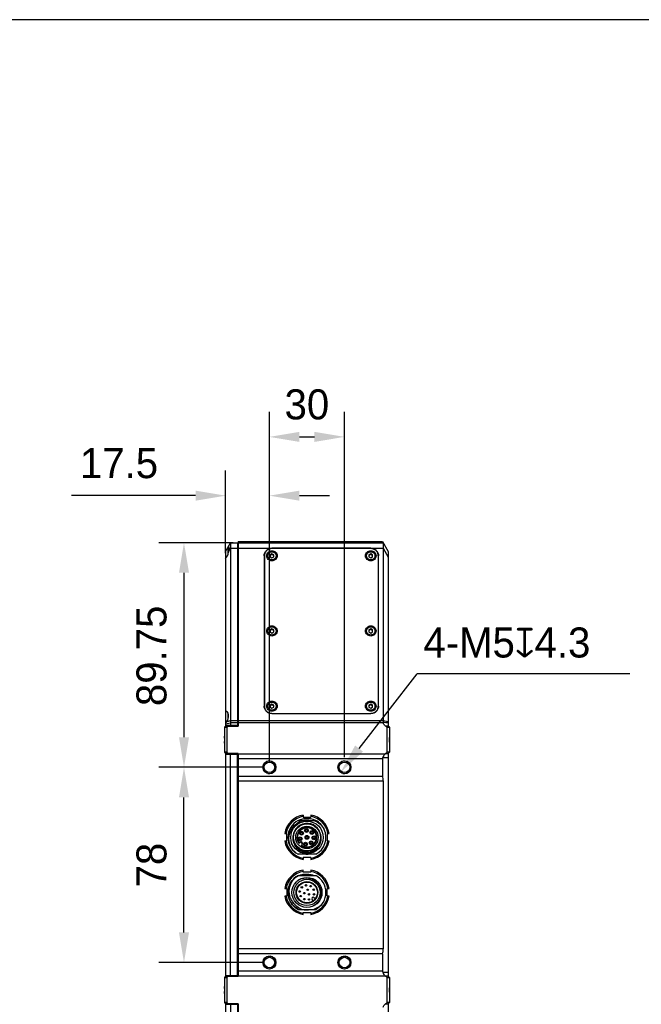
# Model space of a CAD drawing. Header units: millimetres. Extents: x 0 to 240, y 0 to 169.
# Tile 25 of 27: x 126 to 188, y 70 to 169. Entities that reach past the tile are written whole.
import ezdxf

# ---------------------------------------------------------------- set-up
doc = ezdxf.new("R2010")
doc.units = ezdxf.units.MM
doc.header["$LTSCALE"] = 32.67
doc.header["$PDMODE"] = 3
doc.header["$PDSIZE"] = 8
doc.layers.get('0').update_dxf_attribs({"linetype": 'CONTINUOUS'})
doc.layers.get('Defpoints').update_dxf_attribs({"linetype": 'CONTINUOUS'})
doc.layers.add('00_COMPONENTS', color=7, linetype='CONTINUOUS')
doc.layers.add('51__DRAFT_DIMS', color=7, linetype='CONTINUOUS')
doc.styles.get("Standard").update_dxf_attribs({"font": '兰亭黑 GBK.TTF'})
doc.dimstyles.new('DIMSTYLE_1', dxfattribs={"dimtxt": 3, "dimasz": 3, "dimexe": 2.5, "dimexo": 0.5, "dimgap": 0.75, "dimtad": 1, "dimlfac": 4, "dimdsep": 46, "dimtxsty": 'STANDARD', "dimblk": '_FILLED', "dimblk1": '_FILLED', "dimblk2": '_FILLED', "dimcen": 0.09, "dimclrt": 3, "dimazin": 2, "dimtp": 0.3, "dimtm": 0.3, "dimtfac": 1, "dimtofl": 0, "dimtmove": 0, "dimatfit": 3, "dimldrblk": '_FILLED', "dimfxl": 1, "dimtolj": 1, "dimarcsym": 0})
doc.dimstyles.new('DIMSTYLE_2', dxfattribs={"dimtxt": 3, "dimasz": 3, "dimexe": 2.5, "dimexo": 0.5, "dimgap": 0.75, "dimtad": 1, "dimlfac": 4, "dimdsep": 46, "dimtxsty": 'STANDARD', "dimblk": '_FILLED', "dimblk1": '_FILLED', "dimblk2": '_FILLED', "dimcen": 0.09, "dimclrt": 3, "dimazin": 2, "dimtp": 0.2, "dimtm": 0.2, "dimtfac": 1, "dimtofl": 0, "dimtmove": 0, "dimatfit": 3, "dimldrblk": '_FILLED', "dimfxl": 1, "dimtolj": 1, "dimarcsym": 0})
doc.dimstyles.new('DIMSTYLE_3', dxfattribs={"dimtxt": 3, "dimasz": 3, "dimexe": 2.5, "dimexo": 0.5, "dimtad": 1, "dimlfac": 4, "dimdsep": 46, "dimtxsty": 'STANDARD', "dimblk": '_FILLED', "dimblk1": '_FILLED', "dimblk2": '_FILLED', "dimcen": 0.09, "dimclrt": 3, "dimazin": 2, "dimtp": 0.1, "dimtm": 0.1, "dimtfac": 1, "dimtofl": 0, "dimtmove": 0, "dimatfit": 1, "dimldrblk": '_FILLED', "dimfxl": 1, "dimtolj": 1, "dimarcsym": 0})

# ---------------------------------------------------------------- blocks, each defined once
blk = doc.blocks.new('_FILLED')
at = {"color": 0, "linetype": 'ByBlock'}
blk.add_solid([(0, 0), (-1, 0.167), (-1, -0.167)], dxfattribs=at)
blk = doc.blocks.new('*D9')
at = {"layer": '51__DRAFT_DIMS', "color": 0, "lineweight": -2}
for p, q in [((150.565, 93.896), (140.027, 93.896)), ((142.527, 77.396), (142.527, 90.896)), ((150.565, 74.396), (140.027, 74.396))]:
    blk.add_line(p, q, dxfattribs=at)
at = {"layer": 'Defpoints', "color": 0}
for p in [(142.527, 93.896), (151.065, 93.896), (151.065, 74.396)]:
    blk.add_point(p, dxfattribs=at)
at = {"layer": '51__DRAFT_DIMS', "color": 0, "linetype": 'ByBlock', "lineweight": -2, "xscale": 3, "yscale": 3, "zscale": 3}
for p, rotation in [((142.527, 93.896), 90), ((142.527, 74.396), 270)]:
    blk.add_blockref('_FILLED', p, dxfattribs=dict(at, rotation=rotation))
at = {"layer": '51__DRAFT_DIMS', "color": 3, "insert": (137.777, 84.125), "char_height": 3, "attachment_point": 2, "rotation": 90, "line_spacing_factor": 0.9}
blk.add_mtext('\\A1;78', dxfattribs=at)
blk = doc.blocks.new('*D10')
at = {"layer": '51__DRAFT_DIMS', "color": 0, "lineweight": -2}
for p, q in [((147.44, 116.333), (140.027, 116.333)), ((142.527, 113.333), (142.527, 96.896)), ((150.565, 93.896), (140.027, 93.896))]:
    blk.add_line(p, q, dxfattribs=at)
at = {"layer": 'Defpoints', "color": 0}
for p in [(147.94, 116.333), (142.527, 93.896), (151.065, 93.896)]:
    blk.add_point(p, dxfattribs=at)
at = {"layer": '51__DRAFT_DIMS', "color": 0, "linetype": 'ByBlock', "lineweight": -2, "xscale": 3, "yscale": 3, "zscale": 3}
for p, rotation in [((142.527, 116.333), 90), ((142.527, 93.896), 270)]:
    blk.add_blockref('_FILLED', p, dxfattribs=dict(at, rotation=rotation))
at = {"layer": '51__DRAFT_DIMS', "color": 3, "insert": (137.777, 105.032), "char_height": 3, "attachment_point": 2, "rotation": 90, "line_spacing_factor": 0.9}
blk.add_mtext('\\A1;89.75', dxfattribs=at)
blk = doc.blocks.new('*D11')
at = {"layer": '51__DRAFT_DIMS', "color": 0, "lineweight": -2}
for p, q in [((151.065, 94.396), (151.065, 129.408)), ((158.565, 94.921), (158.565, 129.408)), ((154.065, 126.908), (155.565, 126.908))]:
    blk.add_line(p, q, dxfattribs=at)
at = {"layer": 'Defpoints', "color": 0}
for p in [(158.565, 126.908), (151.065, 93.896), (158.565, 94.421)]:
    blk.add_point(p, dxfattribs=at)
at = {"layer": '51__DRAFT_DIMS', "color": 0, "linetype": 'ByBlock', "lineweight": -2, "xscale": 3, "yscale": 3, "zscale": 3, "rotation": 180}
blk.add_blockref('_FILLED', (151.065, 126.908), dxfattribs=at)
at = {"layer": '51__DRAFT_DIMS', "color": 0, "linetype": 'ByBlock', "lineweight": -2, "xscale": 3, "yscale": 3, "zscale": 3}
blk.add_blockref('_FILLED', (158.565, 126.908), dxfattribs=at)
at = {"layer": '51__DRAFT_DIMS', "color": 3, "insert": (154.806, 131.658), "char_height": 3, "attachment_point": 2, "line_spacing_factor": 0.9}
blk.add_mtext('\\A1;30', dxfattribs=at)
blk = doc.blocks.new('*D12')
at = {"layer": '51__DRAFT_DIMS', "color": 0, "lineweight": -2}
for p, q in [((146.69, 115.275), (146.69, 123.536)), ((151.065, 94.396), (151.065, 123.536)), ((143.69, 121.036), (131.289, 121.036)), ((154.065, 121.036), (157.065, 121.036))]:
    blk.add_line(p, q, dxfattribs=at)
at = {"layer": 'Defpoints', "color": 0}
for p in [(151.065, 121.036), (146.69, 114.775), (151.065, 93.896)]:
    blk.add_point(p, dxfattribs=at)
at = {"layer": '51__DRAFT_DIMS', "color": 0, "linetype": 'ByBlock', "lineweight": -2, "xscale": 3, "yscale": 3, "zscale": 3}
blk.add_blockref('_FILLED', (146.69, 121.036), dxfattribs=at)
at = {"layer": '51__DRAFT_DIMS', "color": 0, "linetype": 'ByBlock', "lineweight": -2, "xscale": 3, "yscale": 3, "zscale": 3, "rotation": 180}
blk.add_blockref('_FILLED', (151.065, 121.036), dxfattribs=at)
at = {"layer": '51__DRAFT_DIMS', "color": 3, "insert": (139.94, 125.786), "char_height": 3, "attachment_point": 3, "line_spacing_factor": 0.9}
blk.add_mtext('\\A1;17.5', dxfattribs=at)
blk = doc.blocks.new('*D13')
at = {"layer": '51__DRAFT_DIMS', "color": 0, "lineweight": -2}
for p in [(160.022, 95.772), (187.087, 103.242)]:
    blk.add_line(p, (165.823, 103.242), dxfattribs=at)
at = {"layer": 'Defpoints', "color": 0}
for p in [(158.948, 94.389), (158.182, 93.402)]:
    blk.add_point(p, dxfattribs=at)
at = {"layer": '51__DRAFT_DIMS', "color": 0, "linetype": 'ByBlock', "lineweight": -2, "xscale": 3, "yscale": 3, "zscale": 3, "rotation": 232.170609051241}
blk.add_blockref('_FILLED', (158.182, 93.402), dxfattribs=at)
at = {"layer": '51__DRAFT_DIMS', "color": 3, "insert": (166.448, 107.867), "char_height": 3, "attachment_point": 1, "line_spacing_factor": 0.9}
blk.add_mtext('\\A1;{4-M5{\\fgdt;x}4.3}', dxfattribs=at)

msp = doc.modelspace()

# ---------------------------------------------------------------- linework, layer by layer
msp.add_line((239.6739, 168.587), (0, 168.587))
at = {"layer": '00_COMPONENTS', "color": 7}
for p, q in [((146.69, 115.4583), (147.19, 116.3333)), ((147.19, 116.3333), (147.19, 98.0708)), ((147.19, 116.3333), (147.89, 116.3333)), ((147.89, 116.3333), (147.89, 98.0708)), ((147.94, 116.1083), (147.89, 116.1083)), ((147.94, 116.4583), (147.94, 98.0208)), ((147.94, 116.4583), (162.3686, 116.4583)), ((147.94, 116.3333), (162.44, 116.3333)), ((162.3686, 116.4583), (162.94, 115.4583)), ((162.44, 116.3333), (162.44, 98.4033)), ((146.69, 115.4583), (146.69, 98.0208)), ((146.94, 115.2176), (146.94, 115.8708)), ((146.965, 115.8958), (146.992, 115.8958)), ((151.315, 115.2396), (151.1275, 115.1352)), ((151.315, 115.1677), (151.1275, 115.0632)), ((151.1275, 115.1352), (151.1275, 114.9262)), ((161.19, 115.7787), (151.315, 115.7787)), ((161.19, 115.7545), (151.315, 115.7545)), ((151.315, 115.2396), (151.315, 115.1677)), ((151.5025, 115.1352), (151.315, 115.2396)), ((151.5025, 115.0632), (151.315, 115.1677)), ((151.5025, 114.9262), (151.5025, 115.1352)), ((161.19, 115.2396), (161.0025, 115.1352)), ((161.19, 115.1677), (161.0025, 115.0632)), ((161.0025, 115.1352), (161.0025, 114.9262)), ((161.19, 115.2396), (161.19, 115.1677)), ((161.3775, 115.1352), (161.19, 115.2396)), ((161.3775, 115.0632), (161.19, 115.1677)), ((161.3775, 114.9262), (161.3775, 115.1352)), ((162.94, 115.4583), (162.94, 98.0208)), ((150.54, 115.0307), (150.54, 100.0105)), ((150.565, 115.0307), (150.565, 99.8796)), ((151.1275, 114.9262), (151.315, 114.8217)), ((151.315, 114.8217), (151.5025, 114.9262)), ((161.0025, 114.9262), (161.19, 114.8217)), ((161.19, 114.8217), (161.3775, 114.9262)), ((161.94, 115.0307), (161.94, 99.8796)), ((161.965, 100.0105), (161.965, 115.0307)), ((151.315, 107.7295), (151.1275, 107.625)), ((151.315, 107.6576), (151.1275, 107.5531)), ((151.1275, 107.625), (151.1275, 107.4161)), ((151.1275, 107.4161), (151.315, 107.3116)), ((151.315, 107.7295), (151.315, 107.6576)), ((151.5025, 107.625), (151.315, 107.7295)), ((151.5025, 107.5531), (151.315, 107.6576)), ((151.315, 107.3116), (151.5025, 107.4161)), ((151.5025, 107.4161), (151.5025, 107.625)), ((161.19, 107.7295), (161.0025, 107.625)), ((161.19, 107.6576), (161.0025, 107.5531)), ((161.0025, 107.625), (161.0025, 107.4161)), ((161.0025, 107.4161), (161.19, 107.3116)), ((161.19, 107.7295), (161.19, 107.6576)), ((161.3775, 107.625), (161.19, 107.7295)), ((161.3775, 107.5531), (161.19, 107.6576)), ((161.19, 107.3116), (161.3775, 107.4161)), ((161.3775, 107.4161), (161.3775, 107.625)), ((151.315, 100.2194), (151.1275, 100.1149)), ((151.315, 100.1475), (151.1275, 100.043)), ((151.1275, 100.1149), (151.1275, 99.906)), ((151.1275, 99.906), (151.315, 99.8015)), ((151.315, 100.2194), (151.315, 100.1475)), ((151.5025, 100.1149), (151.315, 100.2194)), ((151.5025, 100.043), (151.315, 100.1475)), ((151.315, 99.8015), (151.5025, 99.906)), ((151.5025, 99.906), (151.5025, 100.1149)), ((161.19, 100.2194), (161.0025, 100.1149)), ((161.19, 100.1475), (161.0025, 100.043)), ((161.0025, 100.1149), (161.0025, 99.906)), ((161.0025, 99.906), (161.19, 99.8015)), ((161.19, 100.2194), (161.19, 100.1475)), ((161.3775, 100.1149), (161.19, 100.2194)), ((161.3775, 100.043), (161.19, 100.1475)), ((161.19, 99.8015), (161.3775, 99.906)), ((161.3775, 99.906), (161.3775, 100.1149)), ((146.94, 98.7497), (146.94, 99.2754)), ((151.315, 99.2866), (161.19, 99.2866)), ((151.315, 99.2625), (161.19, 99.2625)), ((146.69, 98.0208), (146.565, 97.8958)), ((146.565, 97.8958), (146.565, 95.3958)), ((146.565, 97.8958), (146.815, 97.8958)), ((147.94, 98.0708), (146.69, 98.0708)), ((146.69, 98.0208), (147.94, 98.0208)), ((146.959, 98.0208), (146.815, 97.8958)), ((146.815, 97.8958), (146.815, 95.3958)), ((162.815, 97.8958), (162.671, 98.0208)), ((162.94, 98.0208), (162.671, 98.0208)), ((162.815, 95.3958), (162.815, 97.8958)), ((162.815, 97.8958), (163.065, 97.8958)), ((163.065, 97.8958), (162.94, 98.0208)), ((163.065, 97.8958), (163.065, 95.3958)), ((146.565, 95.3958), (146.69, 95.2708)), ((146.815, 95.3958), (146.565, 95.3958)), ((146.69, 95.2708), (146.69, 73.0208)), ((147.94, 95.2708), (146.69, 95.2708)), ((146.69, 95.2208), (147.94, 95.2208)), ((146.815, 95.3958), (146.959, 95.2708)), ((147.19, 73.0708), (147.19, 95.2208)), ((147.89, 73.0708), (147.89, 95.2208)), ((147.94, 95.2708), (147.94, 73.0208)), ((147.94, 94.7708), (162.3686, 94.7708)), ((162.3686, 94.7708), (162.3686, 93.0208)), ((162.671, 95.2708), (162.815, 95.3958)), ((162.671, 95.2708), (162.94, 95.2708)), ((163.065, 95.3958), (162.815, 95.3958)), ((162.94, 95.2708), (163.065, 95.3958)), ((162.94, 95.2708), (162.94, 73.0208)), ((147.94, 93.0208), (162.3686, 93.0208)), ((162.44, 92.5366), (162.44, 75.7549)), ((153.9419, 88.5833), (155.6881, 88.5833)), ((154.44, 89.13), (154.44, 88.93)), ((154.44, 88.93), (155.19, 88.93)), ((154.5348, 88.5958), (155.0953, 88.5958)), ((155.19, 89.13), (155.19, 88.93)), ((154.6349, 87.6191), (154.6717, 87.6191)), ((154.8625, 87.6191), (154.8993, 87.6191)), ((152.5965, 87.2865), (152.7965, 87.2865)), ((152.7965, 86.5365), (152.7965, 87.2865)), ((154.0471, 86.7153), (154.0103, 86.7153)), ((154.0104, 86.7903), (154.0471, 86.7903)), ((154.1338, 87.347), (154.1706, 87.347)), ((154.1706, 87.272), (154.1338, 87.272)), ((154.2379, 86.7903), (154.2747, 86.7903)), ((154.2747, 86.7153), (154.2379, 86.7153)), ((154.3613, 87.347), (154.3982, 87.347)), ((154.3981, 87.272), (154.3613, 87.272)), ((154.6717, 87.5441), (154.6349, 87.5441)), ((154.7196, 86.8583), (154.6828, 86.8583)), ((154.6829, 86.9333), (154.7196, 86.9333)), ((154.8992, 87.5441), (154.8625, 87.5441)), ((154.9104, 86.9333), (154.9472, 86.9333)), ((154.9472, 86.8583), (154.9104, 86.8583)), ((155.169, 87.4194), (155.2058, 87.4194)), ((155.2058, 87.3444), (155.169, 87.3444)), ((155.4054, 86.8103), (155.3686, 86.8103)), ((155.3687, 86.8853), (155.4054, 86.8853)), ((155.3965, 87.4194), (155.4334, 87.4194)), ((155.4333, 87.3444), (155.3965, 87.3444)), ((155.5962, 86.8853), (155.633, 86.8853)), ((155.633, 86.8103), (155.5962, 86.8103)), ((156.8335, 87.2865), (156.8335, 86.5365)), ((156.8335, 87.2865), (157.0335, 87.2865)), ((152.5965, 86.5365), (152.7965, 86.5365)), ((154.0024, 86.313), (154.0902, 86.4008)), ((154.32, 86.171), (154.2322, 86.0832)), ((154.5399, 86.2608), (154.5767, 86.2608)), ((154.5767, 86.1858), (154.5399, 86.1858)), ((154.7675, 86.2608), (154.8043, 86.2608)), ((154.8042, 86.1858), (154.7675, 86.1858)), ((155.0966, 86.3842), (155.1334, 86.3842)), ((155.1334, 86.3092), (155.0966, 86.3092)), ((155.3242, 86.3842), (155.361, 86.3842)), ((155.3609, 86.3092), (155.3242, 86.3092)), ((156.8335, 86.5365), (157.0335, 86.5365)), ((155.6881, 85.2083), (153.9419, 85.2083)), ((154.44, 84.893), (154.44, 84.693)), ((155.19, 84.893), (154.44, 84.893)), ((155.19, 84.893), (155.19, 84.693)), ((154.44, 83.43), (154.44, 83.63)), ((155.19, 83.63), (155.19, 83.43)), ((153.9419, 83.0833), (155.6881, 83.0833)), ((154.0735, 83.0958), (155.4513, 83.0958)), ((155.19, 83.43), (154.44, 83.43)), ((152.5965, 81.7865), (152.7965, 81.7865)), ((152.7965, 81.7865), (152.7965, 81.0365)), ((156.8335, 81.7865), (157.0335, 81.7865)), ((156.8335, 81.0365), (156.8335, 81.7865)), ((152.7965, 81.0365), (152.5965, 81.0365)), ((155.4349, 80.5638), (155.3365, 80.6621)), ((155.5486, 80.8743), (155.647, 80.7759)), ((157.0335, 81.0365), (156.8335, 81.0365)), ((153.9419, 79.7083), (155.6881, 79.7083)), ((155.3414, 79.9912), (155.3392, 79.9971)), ((156.2688, 80.1842), (156.2746, 80.1793)), ((154.44, 79.393), (155.19, 79.393)), ((154.44, 79.193), (154.44, 79.393)), ((155.19, 79.393), (155.19, 79.193)), ((162.3686, 75.2708), (147.94, 75.2708)), ((162.3686, 75.2708), (162.3686, 73.5208)), ((146.69, 73.0208), (146.565, 72.8958)), ((146.565, 72.8958), (146.815, 72.8958)), ((146.565, 72.8958), (146.565, 70.3958)), ((147.94, 73.0708), (146.69, 73.0708)), ((146.69, 73.0208), (147.94, 73.0208)), ((146.959, 73.0208), (146.815, 72.8958)), ((146.815, 72.8958), (146.815, 70.3958)), ((162.3686, 73.5208), (147.94, 73.5208)), ((162.94, 73.0208), (162.671, 73.0208)), ((162.815, 72.8958), (162.671, 73.0208)), ((162.815, 72.8958), (163.065, 72.8958)), ((162.815, 70.3958), (162.815, 72.8958)), ((163.065, 72.8958), (162.94, 73.0208)), ((163.065, 72.8958), (163.065, 70.3958)), ((146.565, 70.3958), (146.69, 70.2708)), ((146.815, 70.3958), (146.565, 70.3958)), ((147.94, 70.2708), (146.69, 70.2708)), ((146.69, 70.2708), (146.69, 52.8333)), ((146.69, 70.2208), (147.94, 70.2208)), ((146.815, 70.3958), (146.959, 70.2708)), ((147.19, 70.2208), (147.19, 51.9583)), ((147.89, 70.2208), (147.89, 51.9583)), ((147.94, 70.2708), (147.94, 51.9583)), ((162.671, 70.2708), (162.815, 70.3958)), ((162.671, 70.2708), (162.94, 70.2708)), ((163.065, 70.3958), (162.815, 70.3958)), ((162.94, 70.2708), (163.065, 70.3958)), ((162.94, 70.2708), (162.94, 52.8333))]:
    msp.add_line(p, q, dxfattribs=at)
at = {"layer": '00_COMPONENTS', "color": 4}
for p, q in [((146.965, 115.3453), (146.965, 115.8958)), ((146.9709, 115.3962), (147.19, 115.7795)), ((147.19, 115.7795), (147.89, 115.7795)), ((147.94, 115.7207), (147.89, 115.7207)), ((147.94, 115.7795), (162.44, 115.7795)), ((151.315, 115.7787), (151.315, 115.7545)), ((161.19, 115.7787), (161.19, 115.7545)), ((162.44, 115.7795), (162.94, 114.9045)), ((147.19, 98.5417), (146.8171, 98.4548)), ((146.965, 98.8775), (146.965, 99.1706)), ((147.89, 98.5417), (147.19, 98.5417)), ((147.94, 98.8593), (147.89, 98.8593)), ((162.44, 98.5417), (147.94, 98.5417)), ((151.315, 99.2866), (151.315, 99.2625)), ((161.19, 99.2866), (161.19, 99.2625)), ((162.94, 98.4252), (162.44, 98.5417)), ((146.69, 98.2289), (147.19, 98.3454)), ((147.89, 98.3454), (147.19, 98.3454)), ((162.4452, 98.3454), (147.94, 98.3454)), ((147.89, 94.5958), (147.94, 94.5958)), ((147.94, 95.2549), (162.6479, 95.2549)), ((162.3961, 94.8703), (162.94, 94.8703)), ((147.94, 92.5366), (162.44, 92.5366)), ((154.815, 85.204), (154.815, 85.2083)), ((155.3496, 83.135), (155.3336, 83.0833)), ((162.44, 75.7549), (147.94, 75.7549)), ((147.94, 73.6958), (147.89, 73.6958)), ((162.6479, 73.0366), (147.94, 73.0366)), ((162.3961, 73.4212), (162.94, 73.4212))]:
    msp.add_line(p, q, dxfattribs=at)
at = {"layer": '00_COMPONENTS', "color": 7}
for centre, radius in [((151.065, 93.8958), 0.65), ((158.565, 93.8958), 0.65), ((151.065, 93.8958), 0.525), ((158.565, 93.8958), 0.525), ((154.815, 86.8958), 1.625), ((154.815, 86.8958), 1.35), ((154.815, 86.8958), 1.125), ((154.7671, 87.5816), 0.1875), ((154.7671, 87.5816), 0.1375), ((154.7671, 87.5816), 0.1025), ((155.3012, 87.3819), 0.1875), ((154.1425, 86.7528), 0.1875), ((154.1425, 86.7528), 0.1375), ((154.1425, 86.7528), 0.1025), ((154.266, 87.3095), 0.1875), ((154.266, 87.3095), 0.1375), ((154.266, 87.3095), 0.1025), ((154.815, 86.8958), 0.1875), ((154.815, 86.8958), 0.1375), ((154.815, 86.8958), 0.1025), ((155.3012, 87.3819), 0.1375), ((155.3012, 87.3819), 0.1025), ((155.5008, 86.8478), 0.1875), ((155.5008, 86.8478), 0.1375), ((155.5008, 86.8478), 0.1025), ((154.6721, 86.2233), 0.1875), ((154.6721, 86.2233), 0.1375), ((154.6721, 86.2233), 0.1025), ((155.2288, 86.3467), 0.1875), ((155.2288, 86.3467), 0.1375), ((155.2288, 86.3467), 0.1025), ((154.815, 81.3958), 1.5), ((154.815, 81.3958), 1.3125), ((154.815, 81.3958), 1.0875), ((154.815, 81.3958), 1.0375), ((154.3024, 81.9084), 0.075), ((154.3024, 81.9084), 0.0317), ((154.722, 82.1148), 0.075), ((154.722, 82.1148), 0.0317), ((154.8862, 81.6614), 0.075), ((154.8862, 81.6614), 0.0317), ((155.1803, 82.0221), 0.075), ((155.1803, 82.0221), 0.0317), ((155.4866, 81.6688), 0.075), ((155.4866, 81.6688), 0.0317), ((154.096, 81.4888), 0.075), ((154.096, 81.4888), 0.0317), ((154.1887, 81.0305), 0.075), ((154.1887, 81.0305), 0.0317), ((154.542, 80.7242), 0.075), ((154.5494, 81.3246), 0.075), ((154.542, 80.7242), 0.0317), ((154.5494, 81.3246), 0.0317), ((155.0088, 80.6971), 0.075), ((155.0095, 81.2013), 0.075), ((155.0088, 80.6971), 0.0317), ((155.0095, 81.2013), 0.0317), ((155.5136, 81.202), 0.075), ((155.5136, 81.202), 0.0317), ((151.065, 74.3958), 0.65), ((151.065, 74.3958), 0.525), ((158.565, 74.3958), 0.65), ((158.565, 74.3958), 0.525)]:
    msp.add_circle(centre, radius, dxfattribs=at)
for centre, radius, start, end in [((146.965, 115.8708), 0.025, 90, 180), ((151.2642, 114.8996), 0.7242, 163.845332, 179.985759), ((161.2408, 114.8996), 0.7242, 0.014241, 16.154668), ((151.2643, 99.8797), 0.6993, 180.002316, 185.785126), ((161.2407, 99.8797), 0.6993, 354.214874, 359.997684), ((162.7693, 98.4034), 0.3293, 180.030177, 190.146473), ((154.815, 86.9115), 2.25, 99.594005, 170.405913), ((154.815, 86.9115), 2.125, 100.164193, 169.835728), ((154.815, 86.8958), 1.9, 117.357326, 242.642674), ((154.815, 86.9115), 1.7075, 78.256878, 101.743122), ((154.815, 86.9105), 1.8739, 63.211967, 94.580823), ((154.815, 86.9115), 2.25, 9.59411, 80.405894), ((154.815, 86.9115), 2.125, 10.16429, 79.835724), ((154.815, 86.8958), 1.9, 25.06638, 62.642674), ((154.815, 86.8958), 1.4, 17.867374, 17.840699), ((154.815, 86.8958), 1, 234.352035, 215.647965), ((154.815, 86.8958), 0.95, 234.849027, 215.150973), ((154.815, 86.8958), 1.9, 297.357326, 24.862006), ((154.815, 86.9115), 2.25, 189.593823, 260.405941), ((154.815, 86.9115), 2.125, 190.164026, 259.83573), ((154.2051, 86.2859), 0.1625, 314.999999, 135), ((154.815, 86.8958), 0.7568, 216.239057, 233.760943), ((154.815, 86.9115), 2.25, 279.594285, 350.405859), ((154.815, 86.9115), 2.125, 280.164452, 349.835714), ((154.815, 86.9115), 1.7075, 265.950999, 274.049001), ((154.815, 81.4115), 2.25, 99.594005, 170.405913), ((154.815, 81.4115), 2.25, 9.59411, 80.405895), ((154.815, 81.4115), 2.125, 100.164193, 169.835727), ((154.815, 81.3958), 1.9, 117.357326, 242.642674), ((154.815, 81.4115), 1.7075, 99.447222, 101.743122), ((154.815, 81.4115), 1.7075, 78.256878, 80.552786), ((154.815, 81.4115), 2.125, 10.16429, 79.835724), ((154.7495, 81.4275), 1.8099, 66.183189, 70.633776), ((154.815, 81.3958), 1.9, 297.357326, 62.642674), ((154.8352, 81.4172), 1.3569, 32.602468, 34.208546), ((154.815, 81.4115), 2.25, 189.593825, 260.405941), ((154.815, 81.4115), 2.125, 190.164028, 259.83573), ((154.815, 81.4115), 2.25, 279.594287, 350.405858), ((154.815, 81.4115), 2.125, 280.164454, 349.835714), ((155.4426, 80.7682), 0.15, 45, 225), ((154.8079, 81.384), 1.8721, 242.676068, 243.525082), ((154.815, 81.4115), 1.7075, 265.950999, 274.049001), ((154.8435, 81.3595), 1.8438, 296.416312, 297.085618)]:
    msp.add_arc(centre, radius, start, end, dxfattribs=at)
at = {"layer": '00_COMPONENTS', "color": 4}
for centre, radius, start, end in [((165.9006, 164.8611), 66.5479, 267.019208, 267.450197), ((151.065, 93.8958), 0.625, 255, 195), ((158.565, 93.8958), 0.625, 255, 195), ((151.065, 74.3958), 0.625, 255, 195), ((158.565, 74.3958), 0.625, 255, 195)]:
    msp.add_arc(centre, radius, start, end, dxfattribs=at)
at = {"layer": '00_COMPONENTS', "color": 7}
for centre, major_axis, ratio, start_param, end_param in [((146.6186, 115.3333), (0.1317, 0.621), 0.534566, -2.5625949, -1.3571484), ((146.6186, 98.8654), (0.1317, 0.621), 0.534566, 4.1085002, 6.4594672), ((161.8686, 95.2549), (0, 1), 0.5714286, -2.0761568, -1.9655335), ((163.0159, 94.8703), (0.5759, 0), 0.8682431, 2.2128203, 2.264112), ((161.8686, 92.5366), (0, 1), 0.5714286, -1.5707963, -1.0654358), ((161.8686, 75.7549), (0, 1), 0.5714286, -2.0761568, -1.5707963), ((161.8686, 73.0366), (0, 1), 0.5714286, -1.1760591, -1.0654358), ((163.0159, 73.4212), (0.5759, 0), 0.8682431, -2.264112, -2.2128203)]:
    msp.add_ellipse(centre, major_axis=major_axis, ratio=ratio, start_param=start_param, end_param=end_param, dxfattribs=at)
for points, knots in [([(146.9793, 115.9583), (146.9809, 115.9583), (146.9832, 115.9559), (146.9849, 115.9521), (146.9871, 115.9451), (146.9891, 115.9331), (146.991, 115.9149), (146.9923, 115.8919), (146.9934, 115.852), (146.9933, 115.7916), (146.9912, 115.708), (146.9869, 115.6119), (146.9804, 115.5065), (146.9744, 115.4336), (146.9709, 115.3962)], [0, 0, 0, 0, 0.0080942, 0.0145818, 0.0231107, 0.0466269, 0.0788829, 0.1197462, 0.1689328, 0.2906483, 0.4400241, 0.6120215, 0.80081, 1, 1, 1, 1]), ([(146.9709, 115.9499), (146.9722, 115.9521), (146.9742, 115.9555), (146.9779, 115.9583), (146.9793, 115.9583)], [0, 0, 0, 0, 0.6346407, 1, 1, 1, 1]), ([(150.54, 115.0307), (150.54, 115.0796), (150.55, 115.1778), (150.5945, 115.3191), (150.6668, 115.4493), (150.7639, 115.5634), (150.8821, 115.6569), (151.0169, 115.7263), (151.163, 115.769), (151.2644, 115.7787), (151.315, 115.7787)], [0, 0, 0, 0, 0.1228172, 0.2459707, 0.3697433, 0.49432, 0.6197614, 0.7459964, 0.8728353, 1, 1, 1, 1]), ([(151.315, 115.7545), (151.266, 115.7545), (151.1679, 115.7452), (151.0265, 115.7039), (150.896, 115.6367), (150.7816, 115.5462), (150.6877, 115.4358), (150.6178, 115.3098), (150.5747, 115.173), (150.565, 115.078), (150.565, 115.0307)], [0, 0, 0, 0, 0.1271645, 0.2540036, 0.3802386, 0.50568, 0.6302568, 0.7540293, 0.877183, 1, 1, 1, 1]), ([(151.315, 114.524), (151.2468, 114.524), (151.1097, 114.55), (150.9352, 114.662), (150.8177, 114.8307), (150.7763, 115.0307), (150.8177, 115.2306), (150.9352, 115.3993), (151.1097, 115.5113), (151.2468, 115.5374), (151.315, 115.5374)], [0, 0, 0, 0, 0.1270406, 0.2528956, 0.3770545, 0.5, 0.6229455, 0.7471044, 0.8729594, 1, 1, 1, 1]), ([(150.84, 115.0168), (150.84, 115.0469), (150.8462, 115.1075), (150.8735, 115.1945), (150.9179, 115.2747), (150.9775, 115.3449), (151.05, 115.4023), (151.1325, 115.445), (151.222, 115.4712), (151.315, 115.48), (151.408, 115.4712), (151.4975, 115.445), (151.5801, 115.4023), (151.6526, 115.3449), (151.7122, 115.2747), (151.7565, 115.1945), (151.7839, 115.1075), (151.79, 115.0469), (151.79, 115.0168)], [0, 0, 0, 0, 0.0616499, 0.1234263, 0.1854442, 0.2477751, 0.3104448, 0.3734273, 0.4366491, 0.5000004, 0.5633516, 0.6265734, 0.6895557, 0.7522253, 0.814556, 0.8765738, 0.9383501, 1, 1, 1, 1]), ([(151.315, 115.5374), (151.3832, 115.5374), (151.5204, 115.5113), (151.6948, 115.3993), (151.8123, 115.2306), (151.8538, 115.0307), (151.8123, 114.8307), (151.6948, 114.662), (151.5204, 114.55), (151.3832, 114.524), (151.315, 114.524)], [0, 0, 0, 0, 0.1270406, 0.2528956, 0.3770545, 0.5, 0.6229455, 0.7471044, 0.8729594, 1, 1, 1, 1]), ([(161.19, 114.524), (161.1218, 114.524), (160.9847, 114.55), (160.8102, 114.662), (160.6927, 114.8307), (160.6513, 115.0307), (160.6927, 115.2306), (160.8102, 115.3993), (160.9847, 115.5113), (161.1218, 115.5374), (161.19, 115.5374)], [0, 0, 0, 0, 0.1270406, 0.2528956, 0.3770545, 0.5, 0.6229455, 0.7471044, 0.8729594, 1, 1, 1, 1]), ([(160.715, 115.0168), (160.715, 115.0469), (160.7212, 115.1075), (160.7485, 115.1945), (160.7929, 115.2747), (160.8525, 115.3449), (160.925, 115.4023), (161.0075, 115.445), (161.097, 115.4712), (161.19, 115.48), (161.283, 115.4712), (161.3725, 115.445), (161.4551, 115.4023), (161.5276, 115.3449), (161.5872, 115.2747), (161.6315, 115.1945), (161.6589, 115.1075), (161.665, 115.0469), (161.665, 115.0168)], [0, 0, 0, 0, 0.0616499, 0.1234263, 0.1854442, 0.2477751, 0.3104448, 0.3734273, 0.4366491, 0.5000004, 0.5633516, 0.6265734, 0.6895557, 0.7522253, 0.814556, 0.8765738, 0.9383501, 1, 1, 1, 1]), ([(161.19, 115.7787), (161.2406, 115.7787), (161.342, 115.769), (161.4882, 115.7263), (161.623, 115.6569), (161.7412, 115.5634), (161.8383, 115.4493), (161.9105, 115.3191), (161.955, 115.1778), (161.965, 115.0796), (161.965, 115.0307)], [0, 0, 0, 0, 0.1271647, 0.2540036, 0.3802386, 0.50568, 0.6302567, 0.7540293, 0.8771828, 1, 1, 1, 1]), ([(161.94, 115.0307), (161.94, 115.078), (161.9303, 115.173), (161.8873, 115.3098), (161.8174, 115.4358), (161.7234, 115.5462), (161.609, 115.6367), (161.4785, 115.7039), (161.3371, 115.7452), (161.239, 115.7545), (161.19, 115.7545)], [0, 0, 0, 0, 0.122817, 0.2459707, 0.3697432, 0.49432, 0.6197614, 0.7459964, 0.8728355, 1, 1, 1, 1]), ([(161.19, 115.5374), (161.2582, 115.5374), (161.3954, 115.5113), (161.5698, 115.3993), (161.6873, 115.2306), (161.7288, 115.0307), (161.6873, 114.8307), (161.5698, 114.662), (161.3954, 114.55), (161.2582, 114.524), (161.19, 114.524)], [0, 0, 0, 0, 0.1270406, 0.2528956, 0.3770545, 0.5, 0.6229455, 0.7471044, 0.8729594, 1, 1, 1, 1]), ([(151.315, 107.0139), (151.2468, 107.0139), (151.1097, 107.0399), (150.9352, 107.1519), (150.8177, 107.3206), (150.7763, 107.5206), (150.8177, 107.7205), (150.9352, 107.8892), (151.1097, 108.0012), (151.2468, 108.0273), (151.315, 108.0273)], [0, 0, 0, 0, 0.1270406, 0.2528956, 0.3770545, 0.5, 0.6229455, 0.7471044, 0.8729594, 1, 1, 1, 1]), ([(150.84, 107.5067), (150.84, 107.5368), (150.8462, 107.5974), (150.8735, 107.6844), (150.9179, 107.7646), (150.9775, 107.8348), (151.05, 107.8922), (151.1325, 107.9349), (151.222, 107.9611), (151.315, 107.9699), (151.408, 107.9611), (151.4975, 107.9349), (151.5801, 107.8922), (151.6526, 107.8348), (151.7122, 107.7646), (151.7565, 107.6844), (151.7839, 107.5974), (151.79, 107.5368), (151.79, 107.5067)], [0, 0, 0, 0, 0.0616499, 0.1234263, 0.1854442, 0.2477751, 0.3104448, 0.3734273, 0.4366491, 0.5000004, 0.5633516, 0.6265734, 0.6895557, 0.7522253, 0.814556, 0.8765738, 0.9383501, 1, 1, 1, 1]), ([(151.315, 108.0273), (151.3832, 108.0273), (151.5204, 108.0012), (151.6948, 107.8892), (151.8123, 107.7205), (151.8538, 107.5206), (151.8123, 107.3206), (151.6948, 107.1519), (151.5204, 107.0399), (151.3832, 107.0139), (151.315, 107.0139)], [0, 0, 0, 0, 0.1270406, 0.2528956, 0.3770545, 0.5, 0.6229455, 0.7471044, 0.8729594, 1, 1, 1, 1]), ([(161.19, 107.0139), (161.1218, 107.0139), (160.9847, 107.0399), (160.8102, 107.1519), (160.6927, 107.3206), (160.6513, 107.5206), (160.6927, 107.7205), (160.8102, 107.8892), (160.9847, 108.0012), (161.1218, 108.0273), (161.19, 108.0273)], [0, 0, 0, 0, 0.1270406, 0.2528956, 0.3770545, 0.5, 0.6229455, 0.7471044, 0.8729594, 1, 1, 1, 1]), ([(160.715, 107.5067), (160.715, 107.5368), (160.7212, 107.5974), (160.7485, 107.6844), (160.7929, 107.7646), (160.8525, 107.8348), (160.925, 107.8922), (161.0075, 107.9349), (161.097, 107.9611), (161.19, 107.9699), (161.283, 107.9611), (161.3725, 107.9349), (161.4551, 107.8922), (161.5276, 107.8348), (161.5872, 107.7646), (161.6315, 107.6844), (161.6589, 107.5974), (161.665, 107.5368), (161.665, 107.5067)], [0, 0, 0, 0, 0.0616499, 0.1234263, 0.1854442, 0.2477751, 0.3104448, 0.3734273, 0.4366491, 0.5000004, 0.5633516, 0.6265734, 0.6895557, 0.7522253, 0.814556, 0.8765738, 0.9383501, 1, 1, 1, 1]), ([(161.19, 108.0273), (161.2582, 108.0273), (161.3954, 108.0012), (161.5698, 107.8892), (161.6873, 107.7205), (161.7288, 107.5206), (161.6873, 107.3206), (161.5698, 107.1519), (161.3954, 107.0399), (161.2582, 107.0139), (161.19, 107.0139)], [0, 0, 0, 0, 0.1270406, 0.2528956, 0.3770545, 0.5, 0.6229455, 0.7471044, 0.8729594, 1, 1, 1, 1]), ([(151.315, 99.5038), (151.2468, 99.5038), (151.1097, 99.5298), (150.9352, 99.6418), (150.8177, 99.8105), (150.7763, 100.0105), (150.8177, 100.2104), (150.9352, 100.3791), (151.1097, 100.4911), (151.2468, 100.5172), (151.315, 100.5172)], [0, 0, 0, 0, 0.1270406, 0.2528956, 0.3770545, 0.5, 0.6229455, 0.7471044, 0.8729594, 1, 1, 1, 1]), ([(150.84, 99.9966), (150.84, 100.0267), (150.8462, 100.0873), (150.8735, 100.1743), (150.9179, 100.2545), (150.9775, 100.3247), (151.05, 100.3821), (151.1325, 100.4248), (151.222, 100.451), (151.315, 100.4598), (151.408, 100.451), (151.4975, 100.4248), (151.5801, 100.3821), (151.6526, 100.3247), (151.7122, 100.2545), (151.7565, 100.1743), (151.7839, 100.0873), (151.79, 100.0267), (151.79, 99.9966)], [0, 0, 0, 0, 0.0616499, 0.1234263, 0.1854442, 0.2477751, 0.3104448, 0.3734273, 0.4366491, 0.5000004, 0.5633516, 0.6265734, 0.6895557, 0.7522253, 0.814556, 0.8765738, 0.9383501, 1, 1, 1, 1]), ([(151.315, 100.5172), (151.3832, 100.5172), (151.5204, 100.4911), (151.6948, 100.3791), (151.8123, 100.2104), (151.8538, 100.0105), (151.8123, 99.8105), (151.6948, 99.6418), (151.5204, 99.5298), (151.3832, 99.5038), (151.315, 99.5038)], [0, 0, 0, 0, 0.1270406, 0.2528956, 0.3770545, 0.5, 0.6229455, 0.7471044, 0.8729594, 1, 1, 1, 1]), ([(161.19, 99.5038), (161.1218, 99.5038), (160.9847, 99.5298), (160.8102, 99.6418), (160.6927, 99.8105), (160.6513, 100.0105), (160.6927, 100.2104), (160.8102, 100.3791), (160.9847, 100.4911), (161.1218, 100.5172), (161.19, 100.5172)], [0, 0, 0, 0, 0.1270406, 0.2528956, 0.3770545, 0.5, 0.6229455, 0.7471044, 0.8729594, 1, 1, 1, 1]), ([(160.715, 99.9966), (160.715, 100.0267), (160.7212, 100.0873), (160.7485, 100.1743), (160.7929, 100.2545), (160.8525, 100.3247), (160.925, 100.3821), (161.0075, 100.4248), (161.097, 100.451), (161.19, 100.4598), (161.283, 100.451), (161.3725, 100.4248), (161.4551, 100.3821), (161.5276, 100.3247), (161.5872, 100.2545), (161.6315, 100.1743), (161.6589, 100.0873), (161.665, 100.0267), (161.665, 99.9966)], [0, 0, 0, 0, 0.0616499, 0.1234263, 0.1854442, 0.2477751, 0.3104448, 0.3734273, 0.4366491, 0.5000004, 0.5633516, 0.6265734, 0.6895557, 0.7522253, 0.814556, 0.8765738, 0.9383501, 1, 1, 1, 1]), ([(161.19, 100.5172), (161.2582, 100.5172), (161.3954, 100.4911), (161.5698, 100.3791), (161.6873, 100.2104), (161.7288, 100.0105), (161.6873, 99.8105), (161.5698, 99.6418), (161.3954, 99.5298), (161.2582, 99.5038), (161.19, 99.5038)], [0, 0, 0, 0, 0.1270406, 0.2528956, 0.3770545, 0.5, 0.6229455, 0.7471044, 0.8729594, 1, 1, 1, 1]), ([(151.315, 99.2625), (151.2644, 99.2625), (151.163, 99.2721), (151.0169, 99.3148), (150.8821, 99.3843), (150.7639, 99.4778), (150.6668, 99.5918), (150.5945, 99.722), (150.55, 99.8634), (150.54, 99.9616), (150.54, 100.0105)], [0, 0, 0, 0, 0.1271647, 0.2540036, 0.3802386, 0.50568, 0.6302567, 0.7540293, 0.8771828, 1, 1, 1, 1]), ([(150.565, 100.0105), (150.565, 99.9631), (150.5747, 99.8681), (150.6178, 99.7313), (150.6877, 99.6053), (150.7816, 99.495), (150.896, 99.4045), (151.0265, 99.3373), (151.1679, 99.2959), (151.266, 99.2866), (151.315, 99.2866)], [0, 0, 0, 0, 0.122817, 0.2459707, 0.3697432, 0.49432, 0.6197614, 0.7459964, 0.8728355, 1, 1, 1, 1]), ([(161.19, 99.2866), (161.239, 99.2866), (161.3371, 99.2959), (161.4785, 99.3373), (161.609, 99.4045), (161.7234, 99.495), (161.8174, 99.6053), (161.8873, 99.7313), (161.9303, 99.8681), (161.94, 99.9631), (161.94, 100.0105)], [0, 0, 0, 0, 0.1271645, 0.2540036, 0.3802386, 0.50568, 0.6302568, 0.7540293, 0.877183, 1, 1, 1, 1]), ([(161.965, 100.0105), (161.965, 99.9616), (161.955, 99.8634), (161.9105, 99.722), (161.8383, 99.5918), (161.7412, 99.4778), (161.623, 99.3843), (161.4882, 99.3148), (161.342, 99.2721), (161.2406, 99.2625), (161.19, 99.2625)], [0, 0, 0, 0, 0.1228172, 0.2459707, 0.3697433, 0.49432, 0.6197614, 0.7459964, 0.8728353, 1, 1, 1, 1]), ([(146.8171, 98.4548), (146.7981, 98.4247), (146.7601, 98.3701), (146.7139, 98.3218), (146.69, 98.3024)], [0, 0, 0, 0, 0.536019, 1, 1, 1, 1]), ([(162.671, 98.0208), (162.6426, 98.0391), (162.5887, 98.0808), (162.5212, 98.1576), (162.4709, 98.2466), (162.4511, 98.3121), (162.4452, 98.3454)], [0, 0, 0, 0, 0.25009, 0.5001226, 0.7500901, 1, 1, 1, 1]), ([(162.6479, 95.2549), (162.6156, 95.2316), (162.5556, 95.1785), (162.4599, 95.0545), (162.4138, 94.9448), (162.3961, 94.8703)], [0, 0, 0, 0, 0.2552585, 0.5093207, 1, 1, 1, 1]), ([(153.7423, 88.2304), (153.8281, 88.3084), (154.0161, 88.4472), (154.2282, 88.5453), (154.3377, 88.5833)], [0, 0, 0, 0, 0.5000059, 1, 1, 1, 1]), ([(154.6654, 88.7784), (154.6097, 88.7719), (154.3888, 88.7361), (154.1743, 88.6603), (154.0253, 88.5833)], [0, 0, 0, 0, 0.2504964, 1, 1, 1, 1]), ([(155.5026, 88.5832), (155.7216, 88.5081), (156.1339, 88.2706), (156.43, 87.899), (156.5389, 87.6946)], [0, 0, 0, 0, 0.4999277, 1, 1, 1, 1]), ([(153.6641, 85.384), (153.5604, 85.4726), (153.3715, 85.6729), (153.1607, 86.0273), (153.0311, 86.4189), (152.9916, 86.8298), (153.0481, 87.2387), (153.1959, 87.6241), (153.4271, 87.9658), (153.631, 88.1516), (153.7423, 88.2304)], [0, 0, 0, 0, 0.1250186, 0.2500353, 0.3750484, 0.5000529, 0.6250508, 0.7500455, 0.8750309, 1, 1, 1, 1]), ([(153.4362, 87.1379), (153.4119, 87.0303), (153.3891, 86.8084), (153.4334, 86.4777), (153.551, 86.1653), (153.7363, 85.8875), (153.9805, 85.6598), (154.2692, 85.4925), (154.587, 85.3915), (154.809, 85.3722), (154.9193, 85.3746)], [0, 0, 0, 0, 0.124977, 0.2499644, 0.3749615, 0.4999622, 0.624962, 0.7499728, 0.8749845, 1, 1, 1, 1]), ([(154.9193, 85.3746), (155.029, 85.3872), (155.2466, 85.4359), (155.5482, 85.5794), (155.8109, 85.7856), (156.0219, 86.0447), (156.1675, 86.3455), (156.2427, 86.6711), (156.2398, 87.0053), (156.1861, 87.2219), (156.1472, 87.3252)], [0, 0, 0, 0, 0.1250242, 0.250031, 0.3750449, 0.5000428, 0.6250405, 0.7500366, 0.8750149, 1, 1, 1, 1]), ([(153.4355, 80.4024), (153.3535, 80.502), (153.2118, 80.7207), (153.0781, 81.0871), (153.0279, 81.474), (153.0628, 81.8625), (153.1801, 82.2344), (153.3733, 82.5732), (153.6331, 82.8639), (153.8428, 83.0179), (153.954, 83.0833)], [0, 0, 0, 0, 0.1249745, 0.2499629, 0.3749524, 0.4999526, 0.6249532, 0.7499656, 0.8749783, 1, 1, 1, 1]), ([(153.8163, 82.515), (153.8953, 82.5797), (154.0672, 82.6933), (154.4479, 82.844), (154.9714, 82.8809), (155.4614, 82.6907), (155.7775, 82.43), (155.9042, 82.2672), (155.9574, 82.1801)], [0, 0, 0, 0, 0.1253718, 0.2507392, 0.500062, 0.7493158, 0.8746603, 1, 1, 1, 1]), ([(154.0132, 83.0834), (154.1176, 83.129), (154.3355, 83.2014), (154.788, 83.2616), (155.1356, 83.2101), (155.3496, 83.135)], [0, 0, 0, 0, 0.2505608, 0.5011074, 1, 1, 1, 1]), ([(152.9222, 81.3958), (152.9209, 81.6065), (152.9905, 82.031), (153.1954, 82.4094), (153.3254, 82.5751)], [0, 0, 0, 0, 0.500003, 1, 1, 1, 1]), ([(155.9574, 82.1801), (156.0228, 82.0933), (156.133, 81.9033), (156.2271, 81.5885), (156.2481, 81.2604), (156.1941, 80.9361), (156.0667, 80.633), (155.8752, 80.3659), (155.6307, 80.1467), (155.4392, 80.0396), (155.3392, 79.9971)], [0, 0, 0, 0, 0.124977, 0.2499624, 0.3749597, 0.4999593, 0.6249595, 0.7499699, 0.8749845, 1, 1, 1, 1]), ([(153.9486, 79.7208), (153.7961, 79.7996), (153.5112, 79.9996), (153.1817, 80.4029), (152.9721, 80.8796), (152.9232, 81.2243), (152.9222, 81.3958)], [0, 0, 0, 0, 0.2500153, 0.5000145, 0.7499942, 1, 1, 1, 1]), ([(154.2981, 79.7083), (154.1229, 79.7735), (153.7911, 79.9611), (153.5359, 80.2447), (153.4355, 80.4024)], [0, 0, 0, 0, 0.5000468, 1, 1, 1, 1]), ([(154.3266, 79.7083), (154.4639, 79.6745), (154.7476, 79.6406), (155.0315, 79.6743), (155.1687, 79.7083)], [0, 0, 0, 0, 0.5000119, 1, 1, 1, 1]), ([(156.1172, 80.6513), (156.0312, 80.5033), (155.8058, 80.2355), (155.5038, 80.0584), (155.3434, 79.9987)], [0, 0, 0, 0, 0.5000006, 1, 1, 1, 1]), ([(156.2688, 80.1842), (156.1697, 80.0787), (155.9463, 79.8899), (155.6852, 79.7581), (155.5493, 79.7083)], [0, 0, 0, 0, 0.4999979, 1, 1, 1, 1]), ([(156.2689, 80.1841), (156.1881, 80.0882), (156.007, 79.9121), (155.7947, 79.7751), (155.683, 79.718)], [0, 0, 0, 0, 0.4999859, 1, 1, 1, 1]), ([(162.3961, 73.4212), (162.4138, 73.3467), (162.4599, 73.237), (162.5556, 73.113), (162.6156, 73.0599), (162.6479, 73.0366)], [0, 0, 0, 0, 0.4906793, 0.7447415, 1, 1, 1, 1]), ([(162.4452, 69.9461), (162.4511, 69.9794), (162.4709, 70.0449), (162.5212, 70.1339), (162.5887, 70.2107), (162.6426, 70.2525), (162.671, 70.2708)], [0, 0, 0, 0, 0.2499099, 0.4998775, 0.7499101, 1, 1, 1, 1])]:
    msp.add_open_spline(points, degree=3, knots=knots, dxfattribs=at)
at = {"layer": '00_COMPONENTS', "color": 4}
for points in [[(150.8931, 115.0307), (150.8931, 115.0573), (150.8985, 115.1108), (150.9227, 115.1877), (150.9621, 115.2586), (151.0149, 115.3207), (151.0793, 115.3716), (151.177, 115.422), (151.315, 115.4486), (151.453, 115.422), (151.5507, 115.3716), (151.6151, 115.3207), (151.668, 115.2586), (151.7073, 115.1877), (151.7315, 115.1108), (151.737, 115.0573), (151.737, 115.0307)], [(160.7681, 115.0307), (160.7681, 115.0573), (160.7735, 115.1108), (160.7977, 115.1877), (160.8371, 115.2586), (160.8899, 115.3207), (160.9543, 115.3716), (161.052, 115.422), (161.19, 115.4486), (161.328, 115.422), (161.4257, 115.3716), (161.4901, 115.3207), (161.543, 115.2586), (161.5823, 115.1877), (161.6065, 115.1108), (161.612, 115.0573), (161.612, 115.0307)], [(151.737, 115.0307), (151.737, 115.004), (151.7315, 114.9506), (151.7073, 114.8736), (151.668, 114.8027), (151.6151, 114.7406), (151.5507, 114.6897), (151.453, 114.6393), (151.315, 114.6128), (151.177, 114.6393), (151.0793, 114.6897), (151.0149, 114.7406), (150.9621, 114.8027), (150.9227, 114.8736), (150.8985, 114.9506), (150.8931, 115.004), (150.8931, 115.0307)], [(161.612, 115.0307), (161.612, 115.004), (161.6065, 114.9506), (161.5823, 114.8736), (161.543, 114.8027), (161.4901, 114.7406), (161.4257, 114.6897), (161.328, 114.6393), (161.19, 114.6128), (161.052, 114.6393), (160.9543, 114.6897), (160.8899, 114.7406), (160.8371, 114.8027), (160.7977, 114.8736), (160.7735, 114.9506), (160.7681, 115.004), (160.7681, 115.0307)], [(150.8931, 107.5206), (150.8931, 107.5472), (150.8985, 107.6007), (150.9227, 107.6776), (150.9621, 107.7485), (151.0149, 107.8106), (151.0793, 107.8615), (151.177, 107.9119), (151.315, 107.9384), (151.453, 107.9119), (151.5507, 107.8615), (151.6151, 107.8106), (151.668, 107.7485), (151.7073, 107.6776), (151.7315, 107.6007), (151.737, 107.5472), (151.737, 107.5206)], [(151.737, 107.5206), (151.737, 107.4939), (151.7315, 107.4405), (151.7073, 107.3635), (151.668, 107.2926), (151.6151, 107.2305), (151.5507, 107.1796), (151.453, 107.1292), (151.315, 107.1027), (151.177, 107.1292), (151.0793, 107.1796), (151.0149, 107.2305), (150.9621, 107.2926), (150.9227, 107.3635), (150.8985, 107.4405), (150.8931, 107.4939), (150.8931, 107.5206)], [(160.7681, 107.5206), (160.7681, 107.5472), (160.7735, 107.6007), (160.7977, 107.6776), (160.8371, 107.7485), (160.8899, 107.8106), (160.9543, 107.8615), (161.052, 107.9119), (161.19, 107.9384), (161.328, 107.9119), (161.4257, 107.8615), (161.4901, 107.8106), (161.543, 107.7485), (161.5823, 107.6776), (161.6065, 107.6007), (161.612, 107.5472), (161.612, 107.5206)], [(161.612, 107.5206), (161.612, 107.4939), (161.6065, 107.4405), (161.5823, 107.3635), (161.543, 107.2926), (161.4901, 107.2305), (161.4257, 107.1796), (161.328, 107.1292), (161.19, 107.1027), (161.052, 107.1292), (160.9543, 107.1796), (160.8899, 107.2305), (160.8371, 107.2926), (160.7977, 107.3635), (160.7735, 107.4405), (160.7681, 107.4939), (160.7681, 107.5206)], [(150.8931, 100.0105), (150.8931, 100.0371), (150.8985, 100.0906), (150.9227, 100.1675), (150.9621, 100.2384), (151.0149, 100.3005), (151.0793, 100.3514), (151.177, 100.4018), (151.315, 100.4283), (151.453, 100.4018), (151.5507, 100.3514), (151.6151, 100.3005), (151.668, 100.2384), (151.7073, 100.1675), (151.7315, 100.0906), (151.737, 100.0371), (151.737, 100.0105)], [(160.7681, 100.0105), (160.7681, 100.0371), (160.7735, 100.0906), (160.7977, 100.1675), (160.8371, 100.2384), (160.8899, 100.3005), (160.9543, 100.3514), (161.052, 100.4018), (161.19, 100.4283), (161.328, 100.4018), (161.4257, 100.3514), (161.4901, 100.3005), (161.543, 100.2384), (161.5823, 100.1675), (161.6065, 100.0906), (161.612, 100.0371), (161.612, 100.0105)], [(151.737, 100.0105), (151.737, 99.9838), (151.7315, 99.9304), (151.7073, 99.8534), (151.668, 99.7825), (151.6151, 99.7204), (151.5507, 99.6695), (151.453, 99.6191), (151.315, 99.5926), (151.177, 99.6191), (151.0793, 99.6695), (151.0149, 99.7204), (150.9621, 99.7825), (150.9227, 99.8534), (150.8985, 99.9304), (150.8931, 99.9838), (150.8931, 100.0105)], [(161.612, 100.0105), (161.612, 99.9838), (161.6065, 99.9304), (161.5823, 99.8534), (161.543, 99.7825), (161.4901, 99.7204), (161.4257, 99.6695), (161.328, 99.6191), (161.19, 99.5926), (161.052, 99.6191), (160.9543, 99.6695), (160.8899, 99.7204), (160.8371, 99.7825), (160.7977, 99.8534), (160.7735, 99.9304), (160.7681, 99.9838), (160.7681, 100.0105)]]:
    msp.add_open_spline(points, degree=3, knots=[0, 0, 0, 0, 0.061481, 0.1231261, 0.1850837, 0.2474436, 0.3102362, 0.3734261, 0.5, 0.6265739, 0.6897638, 0.7525564, 0.8149163, 0.8768739, 0.938519, 1, 1, 1, 1], dxfattribs=at)
at = {"layer": '00_COMPONENTS', "color": 7}
for points in [[(146.565, 96.2978), (146.5892, 96.4119), (146.6123, 96.6458), (146.5892, 96.8797), (146.565, 96.9938)], [(163.065, 96.9938), (163.0408, 96.8797), (163.0178, 96.6458), (163.0408, 96.4119), (163.065, 96.2978)], [(146.565, 71.2978), (146.5892, 71.4119), (146.6123, 71.6458), (146.5892, 71.8797), (146.565, 71.9938)], [(163.065, 71.9938), (163.0408, 71.8797), (163.0178, 71.6458), (163.0408, 71.4119), (163.065, 71.2978)]]:
    msp.add_open_spline(points, degree=3, dxfattribs=at)
at = {"layer": '51__DRAFT_DIMS', "color": 4}
msp.add_arc((158.565, 93.8958), 0.625, 13.510801, 90, dxfattribs=at)

# ---------------------------------------------------------------- dimensions: what is measured, and where the dimension line sits
for base, p1, p2, picture, middle in [((158.565, 126.9081), (151.065, 93.8958), (158.565, 94.4208), '*D11', (154.8062, 126.9081)), ((151.065, 121.0357), (146.69, 114.7749), (151.065, 93.8958), '*D12', (135.9898, 121.0357))]:
    dim = msp.add_linear_dim(base=base, p1=p1, p2=p2, dimstyle='DIMSTYLE_2', dxfattribs=at)
    dim.commit()
    dim.dimension.update_dxf_attribs({"geometry": picture, "text_midpoint": middle, "dimtype": 160})
for p1, angle, picture, middle in [((147.94, 116.3333), 270, '*D10', (142.5271, 105.0325)), ((151.065, 74.3958), 90, '*D9', (142.5271, 84.1253))]:
    dim = msp.add_linear_dim(base=(142.5271, 93.8958), p1=p1, p2=(151.065, 93.8958), angle=angle, dimstyle='DIMSTYLE_1', dxfattribs=at)
    dim.commit()
    dim.dimension.update_dxf_attribs({"geometry": picture, "text_midpoint": middle, "dimtype": 160})
dim = msp.add_diameter_dim_2p(p1=(158.9483, 94.3894), p2=(158.1817, 93.4021), text='{4-M5{\\fgdt;x}4.3}', dimstyle='DIMSTYLE_3', override={"dimtih": 1, "dimtoh": 1, "dimpost": '<>'}, dxfattribs=at)
dim.commit()
dim.dimension.update_dxf_attribs({"geometry": '*D13', "text_midpoint": (176.7673, 103.2424), "dimtype": 163})

doc.saveas('drawing.dxf')
